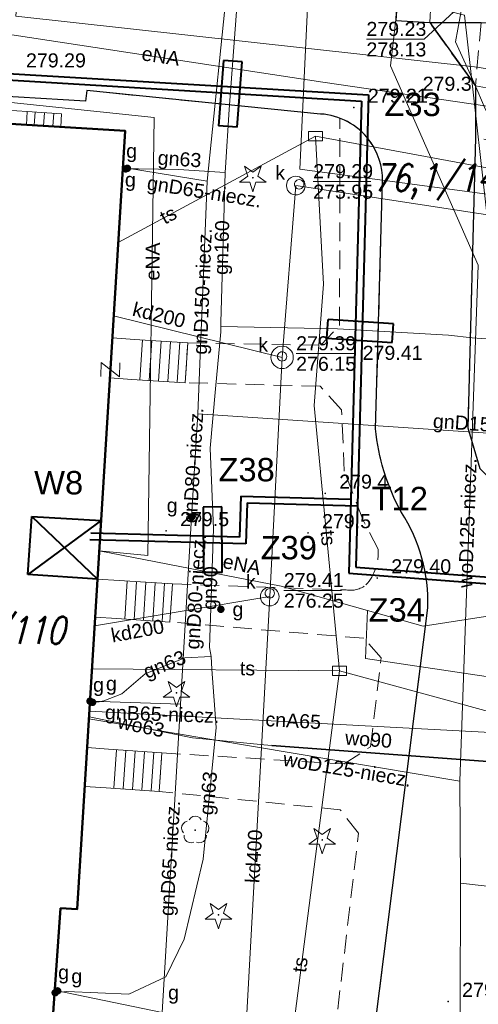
# Model space of a CAD drawing. Extents: x 0 to 6568752, y 0 to 5584302.
# Tile 31 of 57: x 6568464 to 6568489, y 5584003 to 5584056. Entities that reach past the tile are written whole.
import ezdxf
from ezdxf.enums import TextEntityAlignment as Align

# ---------------------------------------------------------------- set-up
doc = ezdxf.new("R2010")
doc.units = 0
doc.header["$PDSIZE"] = 0.75
for name, pattern in [('GAK', [3.5, 2, -0.7, 0.1, -0.7]), ('PRZER2-1', [1.5, 1, -0.5]), ('PRZER3-1', [2, 1.5, -0.5])]:
    doc.linetypes.add(name, pattern=pattern)
doc.layers.get('0').update_dxf_attribs({"linetype": 'CONTINUOUS'})
doc.layers.get('Defpoints').update_dxf_attribs({"linetype": 'CONTINUOUS'})
for name, color, linetype, lineweight in [('alarm', 51, 'CONTINUOUS', 50), ('EGBR', 7, 'CONTINUOUS', 18), ('EGBS', 7, 'CONTINUOUS', 18), ('EGBU', 7, 'CONTINUOUS', 50), ('GEPPHC', 7, 'CONTINUOUS', 18), ('GUPPRZ_O', 7, 'CONTINUOUS', 18), ('OTKC', 7, 'CONTINUOUS', 18), ('OTKJ', 7, 'CONTINUOUS', 18), ('OTKK', 7, 'CONTINUOUS', 25), ('OTRN', 7, 'CONTINUOUS', 13), ('OTRN_O', 7, 'CONTINUOUS', 13), ('OTRS', 7, 'CONTINUOUS', 13), ('OTRS_O', 7, 'CONTINUOUS', 13), ('ramka sekcji', 7, 'CONTINUOUS', 18), ('siec', 7, 'GAK', 70), ('SULO', 7, 'CONTINUOUS', 35), ('SUPK', 7, 'CONTINUOUS', 18), ('SUPW', 7, 'CONTINUOUS', 18), ('SUPW_O', 7, 'CONTINUOUS', 18)]:
    doc.layers.add(name, color=color, linetype=linetype, lineweight=lineweight)
for name, color, linetype, lineweight, true_color in [('OTZG', 7, 'CONTINUOUS', 18, 0x008000), ('OTZL', 7, 'CONTINUOUS', 18, 0x008000), ('SUCP', 7, 'CONTINUOUS', 18, 0xd200d2), ('SUCP_O', 7, 'CONTINUOUS', 18, 0xd200d2), ('SUEP', 1, 'CONTINUOUS', 18, 0xff0000), ('SUEP_O', 1, 'CONTINUOUS', 18, 0xff0000), ('SUGP', 7, 'CONTINUOUS', 18, 0xbfbf00), ('SUGP_O', 7, 'CONTINUOUS', 18, 0xbfbf00), ('SUGU', 7, 'CONTINUOUS', 18, 0xbfbf00), ('SUGU_O', 7, 'CONTINUOUS', 18, 0xbfbf00), ('SUGW', 7, 'CONTINUOUS', 18, 0xbfbf00), ('SUGW_O', 7, 'CONTINUOUS', 18, 0xbfbf00), ('SUKP', 7, 'CONTINUOUS', 18, 0x803300), ('SUKP_O', 7, 'CONTINUOUS', 18, 0x803300), ('SUTP', 7, 'CONTINUOUS', 18, 0xff9100), ('SUTP_O', 7, 'CONTINUOUS', 18, 0xff9100), ('SUWP', 5, 'CONTINUOUS', 18, 0x0000ff), ('SUWP_O', 5, 'CONTINUOUS', 18, 0x0000ff)]:
    doc.layers.add(name, color=color, linetype=linetype, lineweight=lineweight, true_color=true_color)
doc.styles.add('Arial', font='arial.ttf')
doc.styles.add('GEO-INFO', font='arial.ttf')
doc.styles.add('UZBROJENIE', font='SIMPLEX.shx', dxfattribs={"width": 0.8, "oblique": 15.00003, "height": 0.9})
doc.dimstyles.get("Standard").update_dxf_attribs({"dimtxt": 0.18, "dimasz": 0.18, "dimexe": 0.18, "dimexo": 0.0625, "dimgap": 0.09, "dimtad": 0, "dimtih": 1, "dimtoh": 1, "dimdec": 4, "dimzin": 0, "dimdsep": 46, "dimtxsty": 'Standard', "dimcen": 0.09, "dimadec": 0, "dimazin": 0, "dimtfac": 1, "dimtdec": 4, "dimtofl": 0, "dimtmove": 0, "dimatfit": 3, "dimfxl": 0, "dimtolj": 1, "dimtzin": 0, "dimarcsym": 0})

# ---------------------------------------------------------------- blocks, each defined once
blk = doc.blocks.new('D_GSPRDL1')
blk.add_hatch(color=0).paths.add_polyline_path([(0, -0.045), (0.013906, -0.042798), (0.02645, -0.036406), (0.036406, -0.02645), (0.042798, -0.013906), (0.045, 0), (0.042798, 0.013906), (0.036406, 0.02645), (0.02645, 0.036406), (0.013906, 0.042798), (0, 0.045), (-0.013906, 0.042798), (-0.02645, 0.036406), (-0.036406, 0.02645), (-0.042798, 0.013906), (-0.045, 0), (-0.042798, -0.013906), (-0.036406, -0.02645), (-0.02645, -0.036406), (-0.013906, -0.042798)])
at = {"color": 0}
for points in [[(-0.324277, 0.563333), (-0.240553, 0.662679), (-0.127956, 0.727494), (0, 0.75), (0.127956, 0.727494), (0.240553, 0.662679), (0.324277, 0.563333)], [(-0.635969, -0.134326), (-0.70458, -0.024001), (-0.731429, 0.103115), (-0.713292, 0.231763), (-0.652348, 0.346501), (-0.55591, 0.433559), (-0.435555, 0.482485)], [(0.435555, 0.482485), (0.55591, 0.433559), (0.652348, 0.346501), (0.713292, 0.231763), (0.731429, 0.103115), (0.70458, -0.024001), (0.635969, -0.134326)], [(-0.068773, -0.646351), (-0.194901, -0.677512), (-0.324092, -0.663766), (-0.440839, -0.606763), (-0.531129, -0.513345), (-0.584125, -0.394725), (-0.593465, -0.265141)], [(0.593465, -0.265141), (0.584125, -0.394725), (0.531129, -0.513345), (0.440839, -0.606763), (0.324092, -0.663766), (0.194901, -0.677512), (0.068773, -0.646351)]]:
    blk.add_lwpolyline(points, dxfattribs=at)
blk = doc.blocks.new('D_GSPRDI1')
blk.add_hatch(color=0).paths.add_polyline_path([(0, -0.045), (0.013906, -0.042798), (0.02645, -0.036406), (0.036406, -0.02645), (0.042798, -0.013906), (0.045, 0), (0.042798, 0.013906), (0.036406, 0.02645), (0.02645, 0.036406), (0.013906, 0.042798), (0, 0.045), (-0.013906, 0.042798), (-0.02645, 0.036406), (-0.036406, 0.02645), (-0.042798, 0.013906), (-0.045, 0), (-0.042798, -0.013906), (-0.036406, -0.02645), (-0.02645, -0.036406), (-0.013906, -0.042798)])
at = {"color": 0}
blk.add_lwpolyline([(0.272471, 0.088531), (0.713338, -0.231778), (0.168396, -0.231778), (0, -0.750048), (-0.168396, -0.231778), (-0.713338, -0.231778), (-0.272471, 0.088531), (-0.440867, 0.606801), (0, 0.286493), (0.440867, 0.606801)], close=True, dxfattribs=at)
blk = doc.blocks.new('D_GSPWPN1')
blk.add_hatch(color=0).paths.add_polyline_path([(-0.045, 0), (-0.043467, -0.011647), (-0.038971, -0.0225), (-0.03182, -0.03182), (-0.0225, -0.038971), (-0.011647, -0.043467), (0, -0.045), (0.011647, -0.043467), (0.0225, -0.038971), (0.03182, -0.03182), (0.038971, -0.0225), (0.043467, -0.011647), (0.045, 0), (0.043467, 0.011647), (0.038971, 0.0225), (0.03182, 0.03182), (0.0225, 0.038971), (0.011647, 0.043467), (0, 0.045), (-0.011647, 0.043467), (-0.0225, 0.038971), (-0.03182, 0.03182), (-0.038971, 0.0225), (-0.043467, 0.011647)])
blk = doc.blocks.new('D_GSPWPS1')
blk.add_hatch(color=0).paths.add_polyline_path([(-0.045, 0), (-0.043467, -0.011647), (-0.038971, -0.0225), (-0.03182, -0.03182), (-0.0225, -0.038971), (-0.011647, -0.043467), (0, -0.045), (0.011647, -0.043467), (0.0225, -0.038971), (0.03182, -0.03182), (0.038971, -0.0225), (0.043467, -0.011647), (0.045, 0), (0.043467, 0.011647), (0.038971, 0.0225), (0.03182, 0.03182), (0.0225, 0.038971), (0.011647, 0.043467), (0, 0.045), (-0.011647, 0.043467), (-0.0225, 0.038971), (-0.03182, 0.03182), (-0.038971, 0.0225), (-0.043467, 0.011647)])
blk = doc.blocks.new('D_GUPIKP1_3')
at = {"color": 0}
blk.add_lwpolyline([(0.375, -0.25), (-0.375, -0.25), (-0.375, 0.25), (0.375, 0.25)], close=True, dxfattribs=at)
blk = doc.blocks.new('D_GUPIWZ1_1')
at = {"color": 0}
blk.add_lwpolyline([(0, 0.25), (0.064705, 0.241481), (0.125, 0.216506), (0.176777, 0.176777), (0.216506, 0.125), (0.241481, 0.064705), (0.25, 0), (0.241481, -0.064705), (0.216506, -0.125), (0.176777, -0.176777), (0.125, -0.216506), (0.064705, -0.241481), (0, -0.25), (-0.064705, -0.241481), (-0.125, -0.216506), (-0.176777, -0.176777), (-0.216506, -0.125), (-0.241481, -0.064705), (-0.25, 0), (-0.241481, 0.064705), (-0.216506, 0.125), (-0.176777, 0.176777), (-0.125, 0.216506), (-0.064705, 0.241481)], close=True, dxfattribs=at)
blk = doc.blocks.new('D_GUPGZA1')
blk.add_hatch(color=0).paths.add_polyline_path([(-0.2, 0), (-0.193185, -0.051764), (-0.173205, -0.1), (-0.141421, -0.141421), (-0.1, -0.173205), (-0.051764, -0.193185), (0, -0.2), (0.051764, -0.193185), (0.1, -0.173205), (0.141421, -0.141421), (0.173205, -0.1), (0.193185, -0.051764), (0.2, 0), (0.193185, 0.051764), (0.173205, 0.1), (0.141421, 0.141421), (0.1, 0.173205), (0.051764, 0.193185), (0, 0.2), (-0.051764, 0.193185), (-0.1, 0.173205), (-0.141421, 0.141421), (-0.173205, 0.1), (-0.193185, 0.051764)])
blk = doc.blocks.new('D_GUPGUT1')
blk.add_hatch(color=0).paths.add_polyline_path([(-0.2, 0), (-0.193185, -0.051764), (-0.173205, -0.1), (-0.141421, -0.141421), (-0.1, -0.173205), (-0.051764, -0.193185), (0, -0.2), (0.051764, -0.193185), (0.1, -0.173205), (0.141421, -0.141421), (0.173205, -0.1), (0.193185, -0.051764), (0.2, 0), (0.193185, 0.051764), (0.173205, 0.1), (0.141421, 0.141421), (0.1, 0.173205), (0.051764, 0.193185), (0, 0.2), (-0.051764, 0.193185), (-0.1, 0.173205), (-0.141421, 0.141421), (-0.173205, 0.1), (-0.193185, 0.051764)])
blk = doc.blocks.new('D_GEPPHC1')
at = {"color": 0}
blk.add_lwpolyline([(-0.375, 0.5), (0.375, 0.5), (-0.375, -0.5), (0.375, -0.5)], dxfattribs=at)
blk = doc.blocks.new('*D45')
at = {"layer": 'Defpoints', "color": 0, "lineweight": 40}
for p in [(6568647.5, 5584150), (6568650, 5584150), (0, 0)]:
    blk.add_point(p, dxfattribs=at)
at = {"layer": 'ramka sekcji', "color": 0, "lineweight": -2}
blk.add_line((6568649.938, 5584150), (6568647.5, 5584150), dxfattribs=at)
at = {"layer": 'ramka sekcji', "color": 0, "insert": (6568644.106, 5584150), "char_height": 0.75, "attachment_point": 5, "style": 'GEO-INFO'}
blk.add_mtext('\\A1;5584150.0000', dxfattribs=at)
blk = doc.blocks.new('*D46')
at = {"layer": 'Defpoints', "color": 0, "lineweight": 40}
for p in [(6568650, 5584152.5), (6568650, 5584150), (0, 0)]:
    blk.add_point(p, dxfattribs=at)
at = {"layer": 'ramka sekcji', "color": 0, "lineweight": -2}
blk.add_line((6568650, 5584150.062), (6568650, 5584152.5), dxfattribs=at)
at = {"layer": 'ramka sekcji', "color": 0, "insert": (6568650, 5584155.896), "char_height": 0.75, "attachment_point": 5, "rotation": 90, "style": 'GEO-INFO'}
blk.add_mtext('\\A1;6568650.0000', dxfattribs=at)

msp = doc.modelspace()

# ---------------------------------------------------------------- linework, layer by layer
at = {"layer": 'EGBR', "color": 0, "linetype": 'Continuous', "lineweight": 18, "elevation": 10.18}
msp.add_lwpolyline([(6568464.46047, 5584050.41839), (6568464.5, 5584051.12), (6568458.39, 5584051.51), (6568458.31, 5584050.79)], close=True, dxfattribs=at)
at = {"layer": 'EGBS', "color": 0, "linetype": 'Continuous', "lineweight": 18, "elevation": 10.18}
for points in [[(6568466.33, 5584051), (6568466.28985, 5584050.30786), (6568464.46047, 5584050.41839), (6568464.5, 5584051.12)], [(6568473.08, 5584038.77), (6568472.94, 5584036.64), (6568470.09, 5584036.82), (6568468.91704, 5584036.8989), (6568469.04824, 5584039.02947), (6568470.23, 5584038.95)], [(6568472.13, 5584023.86), (6568472.26, 5584025.9), (6568469.41, 5584026.08), (6568468.25496, 5584026.14794), (6568468.12991, 5584024.11732), (6568469.28, 5584024.04)], [(6568471.56, 5584014.81), (6568471.69, 5584016.87), (6568468.84, 5584017.07), (6568467.70084, 5584017.14994), (6568467.57336, 5584015.07979), (6568468.71, 5584015.01)]]:
    msp.add_lwpolyline(points, close=True, dxfattribs=at)
for points in [[(6568464.87607, 5584050.39328), (6568464.91832, 5584051.09257)], [(6568465.37516, 5584050.36312), (6568465.41726, 5584051.05985)], [(6568465.87425, 5584050.33297), (6568465.91619, 5584051.02714)], [(6568470.51699, 5584036.79303), (6568470.65154, 5584038.92338)], [(6568471.01599, 5584036.76152), (6568471.15054, 5584038.89186)], [(6568471.515, 5584036.73), (6568471.64955, 5584038.86034)], [(6568472.01401, 5584036.69848), (6568472.14855, 5584038.82883)], [(6568472.51301, 5584036.66697), (6568472.64756, 5584038.79731)], [(6568469.83699, 5584026.05303), (6568469.70814, 5584024.01296)], [(6568470.33599, 5584026.02152), (6568470.20715, 5584023.98144)], [(6568470.835, 5584025.99), (6568470.70615, 5584023.94993)], [(6568471.33401, 5584025.95848), (6568471.20516, 5584023.91841)], [(6568471.83301, 5584025.92697), (6568471.70416, 5584023.88689)], [(6568469.26745, 5584017.04), (6568469.12296, 5584014.98102)], [(6568469.76623, 5584017.005), (6568469.62174, 5584014.94602)], [(6568470.265, 5584016.97), (6568470.12051, 5584014.91102)], [(6568470.76377, 5584016.935), (6568470.61928, 5584014.87602)], [(6568471.26255, 5584016.9), (6568471.11806, 5584014.84101)]]:
    msp.add_lwpolyline(points, dxfattribs=at)
at = {"layer": 'EGBU', "color": 0, "linetype": 'Continuous', "lineweight": 50, "elevation": 10.18}
msp.add_lwpolyline([(6568457.96, 5584044.72), (6568458.31, 5584050.79), (6568469.73, 5584050.1), (6568467.17, 5584008.53), (6568466.28, 5584008.57), (6568464.89, 5583988.75), (6568453.62, 5583989.49), (6568454.76, 5584009.14), (6568455.78, 5584009.15)], close=True, dxfattribs=at)
at = {"layer": 'GUPPRZ_O', "color": 0, "linetype": 'Continuous', "lineweight": 13, "elevation": 10.8, "flags": 128}
for points in [[(6568487.77, 5584056.87), (6568485.71268, 5584054.98643), (6568482.63268, 5584054.98643)], [(6568479.78605, 5584047.39012), (6568482.86605, 5584047.39012)], [(6568478.87447, 5584038.1977), (6568481.95447, 5584038.1977)], [(6568478.21746, 5584025.5483), (6568481.29746, 5584025.5483)]]:
    msp.add_lwpolyline(points, dxfattribs=at)
at = {"layer": 'OTKC', "color": 0, "linetype": 'PRZER2-1', "lineweight": 18, "elevation": 10.18}
for points in [[(6568529.7, 5584071.41), (6568491.18, 5584073.31), (6568490.45, 5584072.73), (6568489.96, 5584071.2), (6568489.76, 5584067.17), (6568490.4, 5584067.33), (6568489.68, 5584055.82), (6568488.77, 5584055.87), (6568488.46, 5584052.49), (6568486.02, 5584055.87), (6568486.92, 5584070.16), (6568486.83, 5584072.13), (6568485.23, 5584073.59), (6568470.32, 5584074.51), (6568470.06, 5584070.52), (6568475.99, 5584070.13), (6568475.84, 5584067.94), (6568469.87, 5584068.36), (6568469.54, 5584062.52), (6568468.42, 5584062.61), (6568469.2, 5584074.56), (6568454.13, 5584075.24)], [(6568550.73, 5584038.82), (6568513.93, 5584045.27), (6568512.05, 5584045.54), (6568488.47, 5584049.72), (6568488.46, 5584052.49), (6568492.73, 5584051.76), (6568493.62, 5584052.28), (6568495.19, 5584052.18), (6568495.83, 5584051.2), (6568507.13, 5584049.18), (6568508.23, 5584051.37), (6568509.78, 5584051.28), (6568510.49, 5584048.59), (6568517.36, 5584047.32), (6568517.8, 5584047.75), (6568519.34, 5584047.66), (6568520.02, 5584046.91), (6568530.8, 5584045.09)]]:
    msp.add_lwpolyline(points, dxfattribs=at)
msp.add_lwpolyline([(6568480.4, 5583997.22), (6568482.21, 5584012.59), (6568481.23, 5584013.83), (6568471.56, 5584014.81), (6568471.69, 5584016.87), (6568481.44, 5584016.28), (6568482.85, 5584017.2), (6568483.42, 5584021.94), (6568482.49, 5584022.99), (6568472.13, 5584023.86), (6568472.26, 5584025.9), (6568481.55, 5584025.57, 0.20683381), (6568482.61, 5584025.84, 0.20696042), (6568483.26, 5584027.75), (6568482.44, 5584029.33), (6568481.45, 5584031.92), (6568481.3, 5584035.19), (6568480.16, 5584036.45), (6568472.94, 5584036.64), (6568473.08, 5584038.77), (6568480.19, 5584038.64), (6568481.2, 5584039.7), (6568481.21, 5584050.77, -0.31837836), (6568483.49, 5584047.4), (6568483.12, 5584034.18, 0.10088804), (6568484.5, 5584029.71, -0.1555909), (6568485.91, 5584024.62), (6568481.67, 5583991.05)], format="xyb", dxfattribs=at)
at = {"layer": 'OTKJ', "color": 0, "linetype": 'PRZER3-1', "lineweight": 18, "elevation": 10.18}
msp.add_lwpolyline([(6568461.25, 5584063.04), (6568468.42, 5584062.61), (6568469.54, 5584062.52), (6568484.6, 5584061.58), (6568484.2, 5584055.99), (6568486.02, 5584055.87), (6568488.46, 5584052.49), (6568488.47, 5584049.72), (6568488.05, 5584034.23), (6568488.7, 5584032.06), (6568489.55, 5584031.23), (6568490.79, 5584030.85), (6568491.46, 5584022.01), (6568484.15, 5583957.94)], dxfattribs=at)
msp.add_lwpolyline([(6568481.67, 5583991.05), (6568485.91, 5584024.62, 0.1555909), (6568484.5, 5584029.71, -0.10088804), (6568483.12, 5584034.18), (6568483.49, 5584047.4, 0.16990276), (6568482.77, 5584049.61, 0.21782823), (6568480.18, 5584050.99), (6568467.69, 5584052.24), (6568467.61, 5584051.68), (6568458.05, 5584052.25)], format="xyb", dxfattribs=at)
at = {"layer": 'OTKK', "color": 0, "linetype": 'Continuous', "lineweight": 25, "elevation": 10.18}
for points in [[(6568481.67, 5583991.05), (6568485.91, 5584024.62, 0.1555909), (6568484.5, 5584029.71, -0.10088804), (6568483.12, 5584034.18), (6568483.49, 5584047.4, 0.16990276), (6568482.77, 5584049.61, 0.21782823), (6568480.18, 5584050.99), (6568467.69, 5584052.24), (6568467.61, 5584051.68), (6568458.05, 5584052.25), (6568458.24, 5584055.28), (6568458.36, 5584057.68), (6568460.81, 5584057.54), (6568461.25, 5584063.04), (6568468.42, 5584062.61), (6568469.54, 5584062.52), (6568484.6, 5584061.58), (6568484.2, 5584055.99), (6568486.02, 5584055.87), (6568488.77, 5584055.87), (6568489.68, 5584055.82)], [(6568486.02, 5584055.87), (6568488.46, 5584052.49), (6568488.47, 5584049.72), (6568488.05, 5584034.23), (6568488.7, 5584032.06), (6568489.55, 5584031.23), (6568490.79, 5584030.85), (6568510.71, 5584029.67), (6568512.67, 5584029.51), (6568515.51, 5584029.44), (6568516.85, 5584030.89), (6568546.6, 5584029.27), (6568548.66, 5584029.11), (6568548.42, 5584024.36), (6568548.4, 5584022.41), (6568536.32, 5584023.24, 0.37722054), (6568531.53, 5584018.73), (6568531.06, 5584013.72), (6568532.48, 5584011.91), (6568531.66, 5584000.1)]]:
    msp.add_lwpolyline(points, format="xyb", dxfattribs=at)
at = {"layer": 'siec', "linetype": 'ByBlock', "lineweight": 40}
for p, q in [((6568454.18161, 5584053.71431), (6568482.73872, 5584052.00986)), ((6568454.51199, 5584053.347), (6568482.36867, 5584051.68435)), ((6568482.36867, 5584051.68435), (6568481.69841, 5584026.47011)), ((6568482.73872, 5584052.00986), (6568482.06846, 5584026.79561)), ((6568475.90985, 5584030.57907), (6568475.85333, 5584028.39087)), ((6568475.90986, 5584030.57947), (6568481.80347, 5584030.42241)), ((6568476.25042, 5584030.2199), (6568476.1939, 5584028.03169)), ((6568476.25044, 5584030.22029), (6568482.15532, 5584030.06293)), ((6568464.53759, 5584026.39713), (6568464.74578, 5584029.5029)), ((6568464.74578, 5584029.5029), (6568468.44753, 5584029.27494)), ((6568464.74578, 5584029.5029), (6568468.25496, 5584026.14794)), ((6568468.44753, 5584029.27494), (6568464.53759, 5584026.39713)), ((6568475.85333, 5584028.39087), (6568467.89034, 5584028.60255)), ((6568476.1939, 5584028.03169), (6568467.8467, 5584028.25358)), ((6568482.06846, 5584026.79561), (6568548.20269, 5584021.73291)), ((6568468.25496, 5584026.14794), (6568464.53759, 5584026.39713)), ((6568481.69841, 5584026.47011), (6568547.83264, 5584021.4074))]:
    msp.add_line(p, q, dxfattribs=at)
at = {"layer": 'siec', "color": 1, "linetype": 'ByBlock', "lineweight": 40}
for p, q in [((6568474.98449, 5584053.84688, 10.14), (6568474.72716, 5584050.35636, 10.14)), ((6568475.98342, 5584053.77324, 10.14), (6568474.98449, 5584053.84688, 10.14)), ((6568475.7261, 5584050.28271, 10.14), (6568475.98342, 5584053.77324, 10.14)), ((6568475.7261, 5584050.28271, 10.14), (6568474.72716, 5584050.35636, 10.14)), ((6568480.52235, 5584039.02493, 10.14), (6568480.59144, 5584040.02419, 10.14)), ((6568484.0831, 5584039.78275, 10.14), (6568480.59144, 5584040.02419, 10.14)), ((6568484.01401, 5584038.78349, 10.14), (6568484.0831, 5584039.78275, 10.14)), ((6568480.52235, 5584039.02493, 10.14), (6568484.01401, 5584038.78349, 10.14)), ((6568474.90494, 5584030.00235, 10.14), (6568473.9033, 5584029.99843, 10.14)), ((6568473.9033, 5584029.99843, 10.14), (6568473.91702, 5584026.49845, 10.14)), ((6568474.91866, 5584026.50238, 10.14), (6568474.90494, 5584030.00235, 10.14)), ((6568474.91866, 5584026.50238, 10.14), (6568473.91702, 5584026.49845, 10.14))]:
    msp.add_line(p, q, dxfattribs=at)
at = {"layer": 'SUCP', "color": 0, "linetype": 'Continuous', "lineweight": 18, "elevation": 10.14}
msp.add_lwpolyline([(6568467.82052, 5584019.09329), (6568489.61094, 5584017.93345), (6568489.77001, 5584009.76739), (6568505.78679, 5584009.39603)], dxfattribs=at)
at = {"layer": 'SUEP', "color": 0, "linetype": 'Continuous', "lineweight": 18, "elevation": 10.14}
for points in [[(6568400.12745, 5584159.85225), (6568398.01241, 5584099.73035), (6568466.01071, 5584095.59619), (6568465.51432, 5584078.24845), (6568463.88823, 5584056.21578), (6568488.56528, 5584053.48354), (6568512.37059, 5584049.32995), (6568530.71554, 5584048.27624), (6568530.87, 5584050.35)], [(6568531.19, 5584089.85), (6568518.96, 5584091.16), (6568517.74, 5584090.95), (6568509.4, 5584091.91), (6568507.99, 5584094.06), (6568491.24, 5584095.24), (6568484.86, 5584095.4), (6568483.86, 5584081.14), (6568482.35, 5584064.46), (6568481.92, 5584057.69), (6568479.5, 5584057.03), (6568479.08, 5584048.05), (6568490.55, 5584046.52), (6568490.19, 5584039.47), (6568490.1, 5584032.19), (6568500.05, 5584031.55), (6568499.19, 5584000.4)], [(6568493.58837, 5584034.7328), (6568489.14251, 5584034.9272), (6568489.40021, 5584042.8082), (6568487.88104, 5584056.26528), (6568483.95421, 5584057.29015), (6568484.16782, 5584071.74709), (6568486.50836, 5584074.10327)], [(6568480.29494, 5584052.68691), (6568462.95967, 5584055.32375), (6568462.02654, 5584050.56545)], [(6568480.29494, 5584052.68691), (6568523.12866, 5584046.43834)], [(6568462.30094, 5584050.54887), (6568462.26563, 5584051.75453), (6568471.28846, 5584050.81071), (6568470.94004, 5584027.4144), (6568468.34841, 5584027.66534)], [(6568468.34841, 5584027.66534), (6568478.08182, 5584025.7663), (6568482.68307, 5584024.47326)], [(6568482.68307, 5584024.47326), (6568485.66987, 5584023.63391), (6568492.79619, 5584024.73582), (6568518.83744, 5584022.46118), (6568519.89938, 5584020.76474), (6568518.60907, 5583999.83648)], [(6568506.35132, 5584018.37595), (6568482.57787, 5584021.90699), (6568482.68307, 5584024.47326)]]:
    msp.add_lwpolyline(points, dxfattribs=at)
at = {"layer": 'SUGP', "linetype": 'Continuous', "lineweight": 18, "elevation": 10.14}
for points in [[(6568476.55, 5584071.7), (6568476.35, 5584068.88), (6568475.85, 5584060.04), (6568475.72, 5584056.95), (6568475.29, 5584051.23), (6568475.1, 5584048.13), (6568475.08, 5584047.86), (6568474.85, 5584039.85), (6568474.84, 5584039.64)], [(6568473.61261, 5584034.97458), (6568474.11541, 5584047.40596), (6568476.44, 5584070), (6568476.48, 5584070.71)], [(6568470.09, 5584048.06), (6568469.76, 5584048.06)], [(6568474.11541, 5584047.40596), (6568469.85, 5584048.09)], [(6568475.08, 5584047.86), (6568472.58, 5584048.02), (6568470.45, 5584048.06), (6568470.09, 5584048.06)], [(6568474.84, 5584039.64), (6568474.85, 5584039.36)], [(6568474.84, 5584039.64), (6568481.08, 5584039.51), (6568487.03, 5584039.18), (6568488.29, 5584039.04), (6568489.32, 5584038.97), (6568490.31, 5584038.89), (6568491.06, 5584038.84), (6568491.69, 5584038.81), (6568499.01, 5584038.42), (6568510.98, 5584037.64), (6568513.4, 5584037.46), (6568523.05, 5584036.69), (6568523.82, 5584036.62), (6568523.53, 5584033.4)], [(6568474.85, 5584039.36), (6568474.57, 5584036.32), (6568474.28, 5584033.14), (6568474.45, 5584028.84), (6568474.24, 5584022.5), (6568474.33, 5584022.02), (6568474.37, 5584021.35)], [(6568473.61261, 5584034.97458), (6568473.28557, 5584029.46696), (6568472.69103, 5584019.47132)], [(6568473.61261, 5584034.97458), (6568511.36, 5584032.46), (6568521.19, 5584031.42), (6568522.21, 5584031.3)], [(6568474.33, 5584022.02), (6568472.93, 5584021.95), (6568470.8, 5584021.1), (6568469.56, 5584020.02), (6568468.6, 5584019.65), (6568468.35, 5584019.6)], [(6568474.37, 5584021.35), (6568474.6, 5584018.22), (6568473.9, 5584011.2), (6568472.89, 5584006.92), (6568471.9, 5584004.91), (6568469.93, 5584003.98), (6568466.62, 5584004.13), (6568466.27, 5584004.09)], [(6568472.69103, 5584019.47132), (6568471.71245, 5584003.01175), (6568466.12, 5584004.16)], [(6568472.69103, 5584019.47132), (6568467.85382, 5584019.63406)], [(6568468.35, 5584019.6), (6568467.99, 5584019.57)], [(6568466.27, 5584004.09), (6568465.99, 5584004.06)]]:
    msp.add_lwpolyline(points, dxfattribs=at)
at = {"layer": 'SUKP', "color": 0, "linetype": 'Continuous', "lineweight": 18, "elevation": 10.14}
for points in [[(6568475.92724, 5583997.47087), (6568477.46079, 5584025.21789), (6568478.122, 5584037.99462), (6568478.85475, 5584047.16751), (6568493.64703, 5584044.91271), (6568504.50909, 5584043.26259), (6568515.26399, 5584041.39106), (6568526.1644, 5584039.77518), (6568539.29717, 5584037.40052), (6568557.51513, 5584034.18498)], [(6568469.11554, 5584040.21909), (6568478.122, 5584037.99462)], [(6568468.08525, 5584023.65109), (6568477.46079, 5584025.21789)]]:
    msp.add_lwpolyline(points, dxfattribs=at)
at = {"layer": 'SULO', "color": 0, "linetype": 'Continuous', "lineweight": 35, "elevation": 10.12}
msp.add_lwpolyline([(6568493.91, 5584016.06), (6568477.57, 5584017.27)], dxfattribs=at)
at = {"layer": 'SUPK', "color": 0, "linetype": 'Continuous', "lineweight": 18, "elevation": 10.14}
for points in [[(6568478.85475, 5584046.66698, -1.00000001), (6568478.85475, 5584047.66804, -0.99999999)], [(6568478.122, 5584037.39462, -1), (6568478.122, 5584038.59462, -1)], [(6568477.46079, 5584024.71789, -1), (6568477.46079, 5584025.71789, -1)]]:
    msp.add_lwpolyline(points, format="xyb", close=True, dxfattribs=at)
at = {"layer": 'SUTP', "color": 0, "linetype": 'Continuous', "lineweight": 18, "elevation": 10.14}
for points in [[(6568469.36197, 5584044.12376), (6568479.91197, 5584049.81175)], [(6568548.21798, 5584037.55993), (6568529.69768, 5584040.57953), (6568509.99578, 5584044.25895), (6568479.91197, 5584049.81175), (6568480.34103, 5584041.89766), (6568479.83245, 5584035.42361), (6568481.1932, 5584021.25504)], [(6568481.1932, 5584021.25504), (6568494.83921, 5584017.53158), (6568497.83387, 5584022.92759), (6568522.49483, 5584020.20214)], [(6568467.95973, 5584021.35385), (6568481.1932, 5584021.25504)], [(6568481.1932, 5584021.25504), (6568477.12486, 5583989.84116)]]:
    msp.add_lwpolyline(points, dxfattribs=at)
at = {"layer": 'SUWP', "color": 0, "linetype": 'Continuous', "lineweight": 18, "elevation": 10.14}
for points in [[(6568497.76, 5583997.04), (6568498.24, 5584008.6), (6568498.37, 5584011.24), (6568498.47, 5584016.02), (6568498.64, 5584021.65), (6568498.97, 5584024.21), (6568499.55, 5584030.66), (6568498.93, 5584031.49), (6568497.77, 5584033.21), (6568496.04, 5584036.58), (6568495.27, 5584038.37), (6568493.6, 5584041.88), (6568490.85, 5584047.59), (6568488.99, 5584051.27), (6568488.39, 5584052.65), (6568487.4, 5584054.84), (6568487.77, 5584056.87), (6568487.93, 5584057.69), (6568487.98, 5584057.94)], [(6568487.62073, 5584015.3682), (6568488.60822, 5584042.92402), (6568483.91865, 5584053.56168), (6568484.3371, 5584057.1415), (6568485.44374, 5584057.17707), (6568485.79268, 5584057.54813)], [(6568487.62073, 5584015.3682), (6568467.79595, 5584018.6944)], [(6568477.15, 5584017.3), (6568473.34, 5584017.67), (6568467.80217, 5584018.79541)], [(6568498.47, 5584016.02), (6568498.08, 5584016.04), (6568493.91, 5584016.06), (6568477.57, 5584017.27), (6568477.15, 5584017.3)], [(6568487.62073, 5584015.3682), (6568487.65573, 5584009.91256), (6568487.52, 5583955.8), (6568487.45, 5583955.37), (6568487.48, 5583955.32)], [(6568487.65573, 5584009.91256), (6568505.69146, 5584007.87963)]]:
    msp.add_lwpolyline(points, dxfattribs=at)

# ---------------------------------------------------------------- block references
at = {"layer": 'GEPPHC', "color": 0, "linetype": 'Continuous', "lineweight": 18, "rotation": 88.3962708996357}
msp.add_blockref('D_GEPPHC1', (6568468.94528, 5584037.336, 10.24), dxfattribs=at)
at = {"layer": 'OTRN', "color": 0, "linetype": 'Continuous', "lineweight": 13}
for p in [(6568484.89, 5584051.98, 10.08), (6568480.43, 5584030.73, 10.08), (6568471.92, 5584028.73, 10.08), (6568479.51, 5584028.62, 10.08), (6568487, 5584003.59, 10.08)]:
    msp.add_blockref('D_GSPWPN1', p, dxfattribs=at)
at = {"layer": 'OTRS', "color": 0, "linetype": 'Continuous', "lineweight": 13}
for p in [(6568481.96, 5584051.34, 10.08), (6568481.68, 5584037.61, 10.08), (6568483.21, 5584026.21, 10.08)]:
    msp.add_blockref('D_GSPWPS1', p, dxfattribs=at)
at = {"layer": 'OTZG', "color": 0, "linetype": 'Continuous', "lineweight": 18}
for p in [(6568476.56, 5584047.59, 10.12), (6568472.48, 5584020.08, 10.12), (6568480.27, 5584012.22, 10.12), (6568474.72, 5584008.22, 10.12)]:
    msp.add_blockref('D_GSPRDI1', p, dxfattribs=at)
at = {"layer": 'OTZL', "color": 0, "linetype": 'Continuous', "lineweight": 18}
msp.add_blockref('D_GSPRDL1', (6568473.48, 5584012.74, 10.12), dxfattribs=at)
at = {"layer": 'SUGU', "linetype": 'Continuous', "lineweight": 18}
msp.add_blockref('D_GUPGUT1', (6568473.28557, 5584029.46696, 10.16), dxfattribs=at)
at = {"layer": 'SUGW', "linetype": 'Continuous', "lineweight": 18}
for p in [(6568469.76, 5584048.06, 10.16), (6568469.85, 5584048.09, 10.16), (6568474.85, 5584024.54, 10.16), (6568467.85382, 5584019.63406, 10.16), (6568467.99, 5584019.57, 10.16), (6568465.99, 5584004.06, 10.16), (6568466.12, 5584004.16, 10.16)]:
    msp.add_blockref('D_GUPGZA1', p, dxfattribs=at)
at = {"layer": 'SUPK', "color": 0, "linetype": 'Continuous', "lineweight": 18}
for p in [(6568479.91197, 5584049.81175, 10.16), (6568481.1932, 5584021.25504, 10.16)]:
    msp.add_blockref('D_GUPIKP1_3', p, dxfattribs=at)
at = {"layer": 'SUPW', "color": 0, "linetype": 'Continuous', "lineweight": 18}
for p in [(6568479.03605, 5584047.23457, 10.18), (6568478.12447, 5584038.04215, 10.18), (6568477.46746, 5584025.39276, 10.18)]:
    msp.add_blockref('D_GUPIWZ1_1', p, dxfattribs=at)

# ---------------------------------------------------------------- texts
at = {"layer": 'alarm', "color": 0, "linetype": 'Continuous', "lineweight": 30, "style": 'GEO-INFO'}
for s, p in [('Z33', (6568485.10088, 5584051.50574, 10.76)), ('Z38', (6568476.22887, 5584031.99663, 0.62)), ('W8', (6568466.17748, 5584031.29975, 0.62)), ('T12', (6568484.41738, 5584030.46353, 10.8)), ('Z39', (6568478.48238, 5584027.83081, 0.62)), ('Z34', (6568484.25283, 5584024.50616, 10.76))]:
    msp.add_text(s, height=1.25, dxfattribs=at).set_placement(p, align=Align.MIDDLE)
at = {"layer": 'alarm', "color": 0, "lineweight": 30, "style": 'UZBROJENIE', "oblique": 15.00003, "width": 0.8}
for s, p in [('76,1/140', (6568482.98384, 5584046.87425)), ('48,3/110', (6568459.00169, 5584022.69839))]:
    msp.add_text(s, height=1.44, dxfattribs=at).set_placement(p)
at = {"layer": 'GUPPRZ_O', "color": 0, "linetype": 'Continuous', "lineweight": 0, "style": 'Arial'}
for s, p in [('279.23', (6568482.63268, 5584055.15893, 10.8)), ('278.13', (6568482.63268, 5584054.06393, 10.8)), ('279.29', (6568479.78605, 5584047.56262, 10.8)), ('275.95', (6568479.78605, 5584046.46762, 10.8)), ('279.39', (6568478.87447, 5584038.3702, 10.8)), ('276.15', (6568478.87447, 5584037.2752, 10.8)), ('279.41', (6568478.21746, 5584025.7208, 10.8)), ('276.25', (6568478.21746, 5584024.6258, 10.8))]:
    msp.add_text(s, height=0.75, dxfattribs=at).set_placement(p)
at = {"layer": 'OTRN_O', "color": 0, "linetype": 'Continuous', "lineweight": 0, "style": 'Arial'}
for s, p in [('279.3', (6568485.64, 5584052.23, 10.8)), ('279.4', (6568481.18, 5584030.98, 10.8)), ('279.5', (6568472.67, 5584028.98, 10.8)), ('279.5', (6568480.26, 5584028.87, 10.8)), ('279.2', (6568487.75, 5584003.84, 10.8))]:
    msp.add_text(s, height=0.75, dxfattribs=at).set_placement(p)
at = {"layer": 'OTRS_O', "color": 0, "linetype": 'Continuous', "lineweight": 0, "style": 'Arial'}
for s, p in [('279.29', (6568464.43, 5584053.48, 10.8)), ('279.21', (6568482.71, 5584051.59, 10.8)), ('279.41', (6568482.43, 5584037.86, 10.8)), ('279.40', (6568483.96, 5584026.46, 10.8))]:
    msp.add_text(s, height=0.75, dxfattribs=at).set_placement(p)
at = {"layer": 'SUCP_O', "color": 0, "linetype": 'Continuous', "lineweight": 0, "style": 'Arial'}
msp.add_text('cnA65', height=0.75, rotation=356.953195, dxfattribs=at).set_placement((6568478.70013, 5584018.22031, 10.8), align=Align.CENTER)
at = {"layer": 'SUEP_O', "color": 0, "linetype": 'Continuous', "lineweight": 0, "style": 'Arial'}
for rotation, p in [(351.351136, (6568471.58317, 5584053.71519, 10.8)), (89.146827, (6568471.57662, 5584043.10964, 10.8)), (348.988708, (6568475.90107, 5584026.55897, 10.8))]:
    msp.add_text('eNA', height=0.75, rotation=rotation, dxfattribs=at).set_placement(p, align=Align.CENTER)
at = {"layer": 'SUGP_O', "linetype": 'Continuous', "lineweight": 0, "style": 'Arial'}
for s, rotation, p in [('gn63', 356.338067, (6568472.61884, 5584048.21439, 10.8)), ('gnD65-niecz.', 350.889153, (6568473.91216, 5584046.47478, 10.8)), ('gn160', 88.355262, (6568475.25836, 5584043.84658, 10.8)), ('gnD150-niecz.', 87.683855, (6568474.23559, 5584041.50334, 10.8)), ('gnD80-niecz.', 86.601844, (6568473.74205, 5584032.20337, 10.8)), ('gnD150-niecz.', 356.18882, (6568489.54021, 5584034.00592, 10.8)), ('gnD80-niecz.', 86.596079, (6568473.87559, 5584025.46242, 10.8)), ('gn90', 88.102873, (6568474.63832, 5584025.66028, 10.8)), ('gn63', 21.755017, (6568471.97377, 5584021.25242, 10.8)), ('gnB65-niecz.', 358.073092, (6568471.7004, 5584018.56797, 10.8)), ('gn63', 84.305561, (6568474.54203, 5584014.68088, 10.8)), ('gnD65-niecz.', 86.597554, (6568472.4947, 5584011.22412, 10.8))]:
    msp.add_text(s, height=0.75, rotation=rotation, dxfattribs=at).set_placement(p, align=Align.CENTER)
at = {"layer": 'SUGU_O', "linetype": 'Continuous', "lineweight": 0, "style": 'Arial'}
for p in [(6568472.53557, 5584029.71696, 10.8), (6568472.61025, 5584003.70096, 10.8)]:
    msp.add_text('g', height=0.75, dxfattribs=at).set_placement(p, align=Align.RIGHT)
at = {"layer": 'SUGW_O', "linetype": 'Continuous', "lineweight": 0, "style": 'Arial'}
for p in [(6568470.37126, 5584048.64634, 10.8), (6568470.30321, 5584047.10834, 10.8), (6568476.05492, 5584024.16667, 10.8), (6568468.5999, 5584020.13281, 10.8), (6568469.28879, 5584020.19739, 10.8), (6568466.73468, 5584004.77795, 10.8), (6568467.43629, 5584004.56946, 10.8)]:
    msp.add_text('g', height=0.75, dxfattribs=at).set_placement(p, align=Align.RIGHT)
at = {"layer": 'SUKP_O', "color": 0, "linetype": 'Continuous', "lineweight": 0, "style": 'Arial'}
for s, rotation, p in [('kd200', 346.415339, (6568471.45835, 5584039.89352, 10.8)), ('kd200', 10.516405, (6568470.46072, 5584023.02081, 10.8)), ('kd400', 86.836529, (6568476.98705, 5584011.32818, 10.8))]:
    msp.add_text(s, height=0.75, rotation=rotation, dxfattribs=at).set_placement(p, align=Align.CENTER)
at = {"layer": 'SUPW_O', "color": 0, "linetype": 'Continuous', "lineweight": 0, "style": 'Arial'}
for p in [(6568478.28605, 5584047.48457, 10.8), (6568477.37447, 5584038.29215, 10.8), (6568476.71746, 5584025.64276, 10.8)]:
    msp.add_text('k', height=0.75, dxfattribs=at).set_placement(p, align=Align.RIGHT)
at = {"layer": 'SUTP_O', "color": 0, "linetype": 'Continuous', "lineweight": 0, "style": 'Arial'}
for rotation, p in [(28.618182, (6568472.21358, 5584045.26746, 10.8)), (275.485869, (6568480.22069, 5584028.31127, 10.8)), (359.572195, (6568476.273, 5584021.01115, 10.8)), (82.620827, (6568479.45008, 5584005.51041, 10.8))]:
    msp.add_text('ts', height=0.75, rotation=rotation, dxfattribs=at).set_placement(p, align=Align.CENTER)
at = {"layer": 'SUWP_O', "color": 0, "linetype": 'Continuous', "lineweight": 0, "style": 'Arial'}
for s, rotation, p in [('woD125-niecz.', 87.947609, (6568488.40777, 5584029.1356, 10.8)), ('wo63', 348.512674, (6568470.51264, 5584017.9451, 10.8)), ('wo90', 355.764898, (6568482.71899, 5584017.22382, 10.8)), ('woD125-niecz.', 350.475626, (6568481.55071, 5584015.61738, 10.8))]:
    msp.add_text(s, height=0.75, rotation=rotation, dxfattribs=at).set_placement(p, align=Align.CENTER)

# ---------------------------------------------------------------- dimensions: what is measured, and where the dimension line sits
at = {"layer": 'ramka sekcji', "color": 0}
for offset, dtype, picture, middle in [((0, 2.5), 1, '*D46', (6568649.9999999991, 5584155.8956787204)), ((-2.5, 0), 0, '*D45', (6568644.1063676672, 5584150))]:
    dim = msp.add_ordinate_dim(feature_location=(6568650, 5584150), offset=offset, dtype=dtype, origin=(0, 0), dimstyle='Standard', override={"dimtxt": 0.75, "dimtxsty": 'GEO-INFO'}, dxfattribs=at)
    dim.commit()
    dim.dimension.update_dxf_attribs({"geometry": picture, "text_midpoint": middle})

doc.saveas('drawing.dxf')
